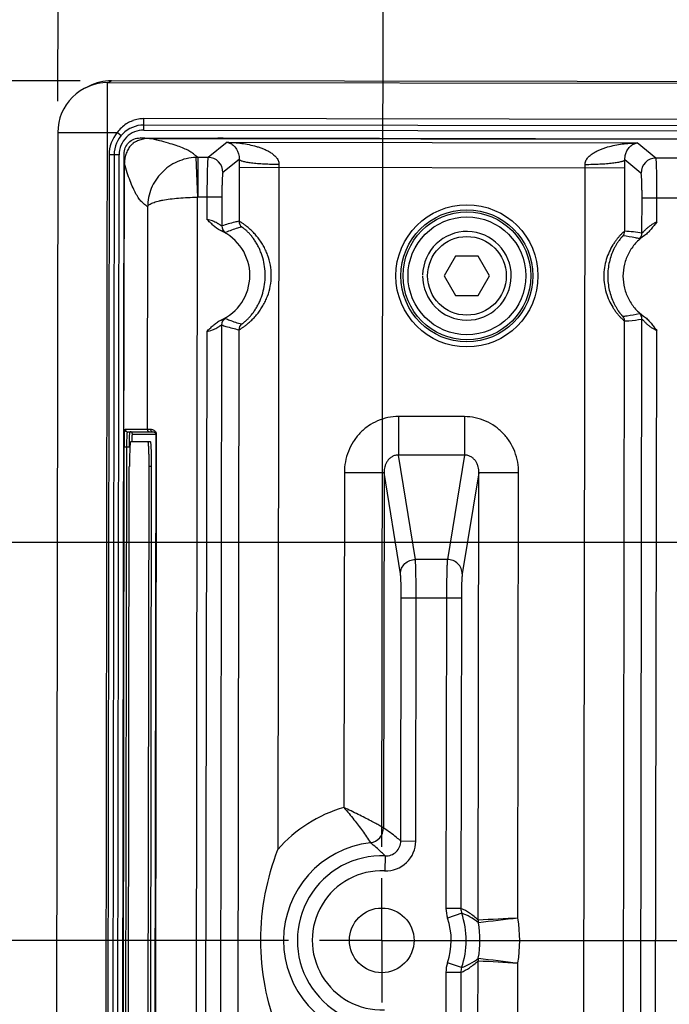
# Model space of a CAD drawing. Header units: inches. Extents: x 0 to 34, y 0 to 22.
# Tile 7 of 71: x 6.4 to 7.7, y 4 to 6. Entities that reach past the tile are written whole.
import ezdxf

# ---------------------------------------------------------------- set-up
doc = ezdxf.new("R2010")
doc.units = ezdxf.units.IN
doc.header["$LTSCALE"] = 1.87
doc.header["$MEASUREMENT"] = 0
doc.linetypes.add('CENTER', pattern=[0.6, 0.375, -0.075, 0.075, -0.075])
doc.layers.get('0').update_dxf_attribs({"linetype": 'CONTINUOUS'})
doc.layers.add('02___PRT_ALL_AXES', color=7, linetype='CONTINUOUS')
doc.layers.add('DIMENSIONS', color=7, linetype='CONTINUOUS')
doc.styles.get("Standard").update_dxf_attribs({"font": 'txt', "width": 0.8})
doc.dimstyles.new('DIMSTYLE_1', dxfattribs={"dimtxt": 0.125, "dimasz": 0.18, "dimexe": 0.18, "dimexo": 0.0625, "dimgap": 0.09, "dimtad": 0, "dimtih": 1, "dimtoh": 1, "dimdec": 3, "dimzin": 4, "dimdsep": 46, "dimtxsty": 'STANDARD', "dimblk": '_FILLED', "dimblk1": '_FILLED', "dimblk2": '_FILLED', "dimcen": 0.09, "dimadec": 0, "dimazin": 0, "dimtp": 0.01, "dimtm": 0.01, "dimtfac": 1, "dimtdec": 3, "dimtofl": 0, "dimtmove": 0, "dimatfit": 3, "dimldrblk": '_FILLED', "dimfxl": 1, "dimtolj": 1, "dimtzin": 4, "dimarcsym": 0})

# ---------------------------------------------------------------- blocks, each defined once
blk = doc.blocks.new('*D17')
at = {"layer": 'DIMENSIONS', "color": 2, "linetype": 'CONTINUOUS'}
blk.add_line((8.0137, 4.9433), (5.8223, 4.9433), dxfattribs=at)
at = {"layer": 'DIMENSIONS', "color": 2, "linetype": 'CONTINUOUS', "insert": (5.7598, 5.0058), "char_height": 0.125, "width": 1.225, "attachment_point": 3, "line_spacing_factor": 0.9}
blk.add_mtext('.927{\\Ftxt.shx;\\W1.000000;\\H0.125000; }[23.54]', dxfattribs=at)
blk = doc.blocks.new('_FILLED')
at = {"color": 0, "linetype": 'BYBLOCK'}
blk.add_solid([(0, 0), (-1, 0.174), (-1, -0.174)], dxfattribs=at)
blk = doc.blocks.new('*D18')
at = {"layer": 'DIMENSIONS', "color": 2, "linetype": 'CONTINUOUS'}
blk.add_line((6.9744, 4.1449), (5.8211, 4.1449), dxfattribs=at)
at = {"layer": 'DIMENSIONS', "color": 2, "linetype": 'CONTINUOUS', "insert": (5.7586, 4.2074), "char_height": 0.125, "width": 1.325, "attachment_point": 3, "line_spacing_factor": 0.9}
blk.add_mtext('1.725{\\Ftxt.shx;\\W1.000000;\\H0.125000; }[43.82]', dxfattribs=at)
blk = doc.blocks.new('*D19')
at = {"layer": 'DIMENSIONS', "color": 2, "linetype": 'CONTINUOUS'}
blk.add_line((8.0112, 3.3433), (5.8198, 3.3433), dxfattribs=at)
at = {"layer": 'DIMENSIONS', "color": 2, "linetype": 'CONTINUOUS', "insert": (5.7573, 3.4058), "char_height": 0.125, "width": 1.325, "attachment_point": 3, "line_spacing_factor": 0.9}
blk.add_mtext('2.527{\\Ftxt.shx;\\W1.000000;\\H0.125000; }[64.18]', dxfattribs=at)
blk = doc.blocks.new('*D20')
at = {"layer": 'DIMENSIONS', "color": 2, "linetype": 'CONTINUOUS'}
blk.add_line((6.5563, 5.8702), (5.8238, 5.8702), dxfattribs=at)
at = {"layer": 'DIMENSIONS', "color": 2, "linetype": 'CONTINUOUS', "insert": (5.7613, 5.9327), "char_height": 0.125, "width": 0.825, "attachment_point": 3, "line_spacing_factor": 0.9}
blk.add_mtext('.000{\\Ftxt.shx;\\W1.000000;\\H0.125000; }[0]', dxfattribs=at)
blk = doc.blocks.new('*D21')
at = {"layer": 'DIMENSIONS', "color": 2, "linetype": 'CONTINUOUS'}
blk.add_line((7.1621, 4.3325), (7.1656, 6.5568), dxfattribs=at)
at = {"layer": 'DIMENSIONS', "color": 2, "linetype": 'CONTINUOUS', "insert": (7.1032, 6.6194), "char_height": 0.125, "width": 1.225, "attachment_point": 1, "rotation": 89.9113, "line_spacing_factor": 0.9}
blk.add_mtext('.653{\\Ftxt.shx;\\W1.000000;\\H0.125000; }[16.59]', dxfattribs=at)
blk = doc.blocks.new('*D22')
at = {"layer": 'DIMENSIONS', "color": 2, "linetype": 'CONTINUOUS'}
blk.add_line((8.2014, 5.1309), (8.2036, 6.5552), dxfattribs=at)
at = {"layer": 'DIMENSIONS', "color": 2, "linetype": 'CONTINUOUS', "insert": (8.1412, 6.6178), "char_height": 0.125, "width": 1.325, "attachment_point": 1, "rotation": 89.9113, "line_spacing_factor": 0.9}
blk.add_mtext('1.691{\\Ftxt.shx;\\W1.000000;\\H0.125000; }[42.96]', dxfattribs=at)
blk = doc.blocks.new('*D23')
at = {"layer": 'DIMENSIONS', "color": 2, "linetype": 'CONTINUOUS'}
blk.add_line((14.3264, 5.1215), (14.3286, 6.5457), dxfattribs=at)
at = {"layer": 'DIMENSIONS', "color": 2, "linetype": 'CONTINUOUS', "insert": (14.2662, 6.6083), "char_height": 0.125, "width": 1.425, "attachment_point": 1, "rotation": 89.9113, "line_spacing_factor": 0.9}
blk.add_mtext('7.816{\\Ftxt.shx;\\W1.000000;\\H0.125000; }[198.53]', dxfattribs=at)
blk = doc.blocks.new('*D24')
at = {"layer": 'DIMENSIONS', "color": 2, "linetype": 'CONTINUOUS'}
blk.add_line((15.3631, 4.3198), (15.3666, 6.5441), dxfattribs=at)
at = {"layer": 'DIMENSIONS', "color": 2, "linetype": 'CONTINUOUS', "insert": (15.3042, 6.6067), "char_height": 0.125, "width": 1.325, "attachment_point": 1, "rotation": 89.9113, "line_spacing_factor": 0.9}
blk.add_mtext('8.854{\\Ftxt.shx;\\W1.000000;\\H0.125000; }[224.9]', dxfattribs=at)
blk = doc.blocks.new('*D25')
at = {"layer": 'DIMENSIONS', "color": 2, "linetype": 'CONTINUOUS'}
blk.add_line((6.5112, 5.8291), (6.5123, 6.5579), dxfattribs=at)
at = {"layer": 'DIMENSIONS', "color": 2, "linetype": 'CONTINUOUS', "insert": (6.4499, 6.6205), "char_height": 0.125, "width": 0.825, "attachment_point": 1, "rotation": 89.9113, "line_spacing_factor": 0.9}
blk.add_mtext('.000{\\Ftxt.shx;\\W1.000000;\\H0.125000; }[0]', dxfattribs=at)

msp = doc.modelspace()

# ---------------------------------------------------------------- linework, layer by layer
at = {"color": 7, "linetype": 'CONTINUOUS'}
for p, q in [((6.6112, 5.8664), (6.6188, 5.8702)), ((6.5665, 5.8559), (6.574, 5.8597)), ((6.6059, 2.4362), (6.6112, 5.8664)), ((16.8159, 5.8506), (6.6112, 5.8664)), ((6.6842, 5.7714), (6.6843, 5.7942)), ((8.5929, 5.7913), (6.6843, 5.7942)), ((6.6842, 5.7714), (8.5928, 5.7685)), ((8.5929, 5.7785), (6.6843, 5.7814)), ((6.5111, 5.7666), (6.5061, 2.5363)), ((6.5111, 5.7666), (6.6305, 5.7664)), ((6.6382, 5.76), (6.6305, 5.7664)), ((6.6951, 5.7546), (6.6763, 5.7554)), ((6.6763, 5.7554), (6.8326, 5.7552)), ((6.6951, 5.7546), (16.7488, 5.7391)), ((6.8387, 5.7552), (6.8326, 5.7552)), ((6.8331, 5.7552), (6.8405, 5.7553)), ((6.8413, 5.7553), (6.8387, 5.7552)), ((6.8405, 5.7553), (6.8433, 5.7553)), ((6.8434, 5.7554), (8.3237, 5.7531)), ((6.8511, 5.7468), (6.813, 5.7164)), ((6.8511, 5.7468), (7.675, 5.7455)), ((7.713, 5.7151), (7.675, 5.7455)), ((6.6142, 5.7215), (6.6093, 2.5811)), ((6.6342, 5.7215), (6.6142, 5.7215)), ((6.6242, 5.7215), (6.6193, 2.581)), ((6.6293, 2.581), (6.6342, 5.7215)), ((6.6393, 2.5681), (6.6442, 5.7234)), ((6.6449, 5.7046), (6.6442, 5.7234)), ((6.7884, 5.7164), (6.7918, 5.6365)), ((6.7923, 5.7165), (6.7922, 5.6365)), ((6.813, 5.7164), (6.7923, 5.7165)), ((6.8756, 5.7125), (6.8429, 5.6864)), ((7.7781, 5.715), (7.713, 5.7151)), ((6.644, 5.0957), (6.6449, 5.7046)), ((6.8755, 5.6968), (6.8753, 5.5882)), ((6.8755, 5.6968), (7.6504, 5.6956)), ((6.9554, 5.6967), (6.9533, 4.3274)), ((7.5656, 2.5929), (7.5704, 5.6957)), ((7.6502, 5.5682), (7.6504, 5.6956)), ((7.6829, 5.6851), (7.6503, 5.7113)), ((6.7914, 5.6365), (6.7868, 2.6545)), ((6.8407, 5.6365), (6.7914, 5.6365)), ((6.8107, 5.6365), (6.8107, 5.5918)), ((6.8407, 5.6365), (6.8406, 5.5788)), ((7.6849, 5.5643), (7.685, 5.6351)), ((7.685, 5.6351), (7.8059, 5.635)), ((7.7149, 5.5869), (7.7149, 5.6351)), ((6.6915, 5.6174), (6.6908, 5.1707)), ((7.3104, 5.5181), (7.2876, 5.4788)), ((7.3559, 5.5181), (7.3104, 5.5181)), ((7.3786, 5.4786), (7.3559, 5.5181)), ((7.2876, 5.4788), (7.3103, 5.4393)), ((7.3558, 5.4392), (7.3786, 5.4786)), ((7.3103, 5.4393), (7.3558, 5.4392)), ((6.8403, 5.3801), (6.8365, 2.9108)), ((7.646, 2.9002), (7.6499, 5.3882)), ((7.6807, 2.8963), (7.6846, 5.392)), ((6.8103, 5.3671), (6.8066, 2.9238)), ((6.875, 5.3706), (6.8712, 2.9202)), ((7.7107, 2.9189), (7.7145, 5.3693)), ((7.1959, 5.1963), (7.1958, 5.119)), ((7.3284, 5.1961), (7.1959, 5.1963)), ((7.3284, 5.1961), (7.3283, 5.1188)), ((6.6463, 5.1707), (6.6974, 5.1707)), ((6.6513, 5.1657), (6.7021, 5.1657)), ((6.656, 5.1652), (6.6563, 5.1657)), ((6.6612, 5.1607), (6.7089, 5.1606)), ((6.7021, 5.1657), (6.7024, 5.1657)), ((6.708, 5.1606), (6.7048, 3.1307)), ((6.7089, 5.1606), (6.7058, 3.1307)), ((6.7078, 5.162), (6.708, 5.1606)), ((6.6975, 5.1457), (6.6573, 5.1457)), ((6.6602, 5.1458), (6.6605, 5.1534)), ((6.6416, 3.1557), (6.6447, 5.1357)), ((6.6447, 5.1357), (6.6549, 5.1357)), ((6.6468, 3.1557), (6.6499, 5.1357)), ((6.6557, 5.1311), (6.6553, 5.1149)), ((7.2296, 4.9096), (7.1958, 5.119)), ((7.3283, 5.1188), (7.1958, 5.119)), ((7.3283, 5.1188), (7.2938, 4.9095)), ((6.6519, 3.1957), (6.6548, 5.0957)), ((6.6916, 3.1957), (6.6946, 5.0957)), ((6.6996, 5.0957), (6.6946, 5.0957)), ((6.6966, 3.1957), (6.6996, 5.0957)), ((7.0869, 5.0839), (7.0859, 4.4115)), ((7.0869, 5.0839), (7.1668, 5.0837)), ((7.1668, 5.0837), (7.1657, 4.3707)), ((7.1996, 4.8806), (7.1668, 5.0837)), ((7.3571, 5.0834), (7.3237, 4.8805)), ((7.3558, 4.1853), (7.3571, 5.0834)), ((7.4371, 5.0833), (7.3571, 5.0834)), ((7.4357, 4.1894), (7.4371, 5.0833)), ((7.2938, 4.9095), (7.2296, 4.9096)), ((7.2004, 4.3443), (7.2011, 4.8323)), ((7.2011, 4.8323), (7.3221, 4.8322)), ((7.2304, 4.3442), (7.2311, 4.8323)), ((7.2921, 4.8322), (7.2911, 4.209)), ((7.3221, 4.8322), (7.3211, 4.2089)), ((7.2004, 4.3443), (7.2304, 4.3442)), ((7.1691, 4.3144), (7.1679, 4.2844)), ((7.3211, 4.2089), (7.2911, 4.209)), ((7.3227, 4.1993), (7.2943, 4.1897)), ((7.3225, 4.0901), (7.2941, 4.0998)), ((7.3542, 3.2059), (7.3556, 4.104)), ((7.4342, 3.2057), (7.4355, 4.0995)), ((7.2909, 4.0805), (7.29, 3.4573)), ((7.3209, 4.0805), (7.2909, 4.0805)), ((7.3209, 4.0805), (7.3199, 3.4572))]:
    msp.add_line(p, q, dxfattribs=at)
for points in [[(9.0373, 5.8666), (8.9583, 5.8666), (6.6188, 5.8702)], [(6.8426, 5.7553), (6.8425, 5.7553), (6.8421, 5.7553), (6.8413, 5.7553)]]:
    msp.add_lwpolyline(points, dxfattribs=at)
for centre, radius in [((7.3331, 5.4787), 0.1427), ((7.3331, 5.4787), 0.1327), ((7.3331, 5.4787), 0.1283), ((7.3331, 5.4787), 0.1183), ((7.3331, 5.4787), 0.079), ((7.162, 4.1449), 0.0649)]:
    msp.add_circle(centre, radius, dxfattribs=at)
for centre, radius, start, end in [((6.6186, 5.7701), 0.1001, 89.914, 116.4669), ((6.6111, 5.7665), 0.1, 89.9023, 179.9113), ((6.6844, 5.7301), 0.0642, 100.1953, 110.6235), ((6.6842, 5.7309), 0.0633, 89.9287, 100.1866), ((6.6842, 5.7214), 0.06, 89.9122, 179.9113), ((6.6842, 5.7214), 0.05, 89.9113, 179.9113), ((6.6842, 5.7214), 0.07, 140.0174, 179.9113), ((6.8267, 7.8889), 2.1337, 269.9106, 270.1731), ((6.7923, 5.6162), 0.1002, 89.9724, 92.2375), ((6.8129, 5.6864), 0.03, 0.004, 89.7975), ((9.817, 5.6923), 2.9415, 179.6073, 179.9126), ((7.713, 5.685), 0.03, 90.025, 179.8185), ((7.3888, 5.696), 0.4334, 179.1193, 179.9163), ((7.1372, 5.6964), 0.4333, 359.9062, 0.7034), ((4.6955, 5.7002), 2.9548, 359.9107, 0.2146), ((6.8556, 5.5788), 0.015, 179.9405, 240.0219), ((6.8904, 5.5882), 0.015, 179.9266, 229.7416), ((6.7985, 5.4795), 0.0985, 293.3035, 66.4216), ((7.3331, 5.4787), 0.089, 179.9113, 178.7877), ((7.6352, 5.5682), 0.015, 320.7118, 359.912), ((7.6405, 5.3284), 0.24, 79.3413, 87.685), ((7.6698, 5.5643), 0.015, 311.1893, 359.8975), ((7.6349, 5.3882), 0.015, 359.9109, 39.111), ((7.6696, 5.392), 0.015, 359.9252, 48.6335), ((6.8553, 5.3801), 0.015, 119.8008, 179.8821), ((6.89, 5.3706), 0.015, 130.0809, 179.8957), ((6.6513, 5.1707), 0.005, 179.8991, 269.8651), ((6.6562, 5.1607), 0.005, 359.8991, 89.8651), ((6.6958, 5.1707), 0.005, 179.8991, 269.8651), ((7.4118, 5.1346), 0.7672, 178.9268, 179.9148), ((7.7092, 5.0945), 1.0542, 178.8945, 179.9342), ((7.162, 4.1449), 0.2773, 105.9462, 138.8362), ((7.1357, 4.3708), 0.03, 276.8017, 359.8328), ((7.162, 4.1449), 0.1973, 96.6361, 263.1864), ((7.1704, 4.3443), 0.0599, 267.5749, 359.913), ((7.162, 4.1449), 0.1696, 87.5997, 272.223), ((7.162, 4.1449), 0.1396, 87.6001, 272.2225), ((7.3512, 4.2089), 0.0601, 179.9224, 198.6722), ((7.3511, 4.2089), 0.03, 179.9636, 198.753), ((7.162, 4.1449), 0.1696, 341.1424, 18.6801), ((7.162, 4.1449), 0.1396, 341.1424, 18.6801), ((8.1703, -10.7011), 14.9087, 92.82422, 93.13181), ((7.162, 4.1449), 0.1973, 349.5958, 10.2267), ((7.893, 0.038), 4.1766, 96.2857, 97.3838), ((7.162, 4.1449), 0.2773, 350.5706, 9.2373), ((7.351, 4.0804), 0.0601, 161.1503, 179.9001), ((8.2161, 18.9858), 14.9067, 266.69093, 266.99856), ((7.9192, 8.3585), 4.2863, 262.4517, 263.5218), ((7.3509, 4.0804), 0.03, 161.0695, 179.859)]:
    msp.add_arc(centre, radius, start, end, dxfattribs=at)
for points, knots in [([(6.6487, 5.7835), (6.6452, 5.7812), (6.6386, 5.776), (6.633, 5.7697), (6.6305, 5.7664)], [0, 0, 0, 0, 0.499299, 1, 1, 1, 1]), ([(6.6618, 5.7901), (6.6606, 5.7897), (6.6561, 5.7878), (6.6518, 5.7855), (6.6487, 5.7835)], [0, 0, 0, 0, 0.250295, 1, 1, 1, 1]), ([(6.6951, 5.7546), (6.6916, 5.7546), (6.6849, 5.754), (6.6769, 5.7519), (6.671, 5.7496), (6.6667, 5.7475), (6.6633, 5.7452), (6.6606, 5.7431), (6.6581, 5.7407), (6.6554, 5.7375), (6.6528, 5.7335), (6.6506, 5.7293), (6.648, 5.7233), (6.6456, 5.7151), (6.6449, 5.7082), (6.6449, 5.7046)], [0, 0, 0, 0, 0.131259, 0.253204, 0.310667, 0.368428, 0.431812, 0.465108, 0.498197, 0.561671, 0.620346, 0.678542, 0.738926, 0.86671, 1, 1, 1, 1]), ([(6.6536, 5.7461), (6.6565, 5.7491), (6.6637, 5.7538), (6.6721, 5.7554), (6.6763, 5.7554)], [0, 0, 0, 0, 0.500242, 1, 1, 1, 1]), ([(6.7923, 5.7165), (6.7904, 5.7181), (6.7865, 5.7214), (6.7813, 5.7254), (6.7764, 5.7285), (6.772, 5.7309), (6.7671, 5.7333), (6.7593, 5.7366), (6.748, 5.7407), (6.7326, 5.7454), (6.7147, 5.7502), (6.702, 5.7531), (6.6952, 5.7546)], [0, 0, 0, 0, 0.070845, 0.146137, 0.188286, 0.235062, 0.287081, 0.344447, 0.475431, 0.628287, 0.803128, 1, 1, 1, 1]), ([(6.6442, 5.7234), (6.6442, 5.7276), (6.6458, 5.736), (6.6506, 5.7432), (6.6536, 5.7461)], [0, 0, 0, 0, 0.49976, 1, 1, 1, 1]), ([(6.8511, 5.7468), (6.8535, 5.7464), (6.8586, 5.7446), (6.8659, 5.7392), (6.8712, 5.7318), (6.8748, 5.7225), (6.8757, 5.7162), (6.8756, 5.7125)], [0, 0, 0, 0, 0.162424, 0.349398, 0.589058, 0.753295, 1, 1, 1, 1]), ([(6.8511, 5.7468), (6.856, 5.7467), (6.866, 5.7463), (6.8809, 5.7447), (6.8956, 5.7422), (6.9078, 5.7393), (6.9173, 5.7362), (6.9243, 5.7336), (6.9312, 5.7305), (6.9379, 5.7268), (6.9431, 5.7232), (6.9469, 5.7199), (6.9496, 5.7171), (6.952, 5.714), (6.9546, 5.7094), (6.9555, 5.7054), (6.9555, 5.7027)], [0, 0, 0, 0, 0.123293, 0.246717, 0.370294, 0.494085, 0.556106, 0.618233, 0.680512, 0.742993, 0.805808, 0.837431, 0.869296, 0.901388, 0.933942, 1, 1, 1, 1]), ([(7.5704, 5.7018), (7.5704, 5.7044), (7.5714, 5.7084), (7.5739, 5.7131), (7.5763, 5.7161), (7.579, 5.7189), (7.5829, 5.7222), (7.5881, 5.7258), (7.5948, 5.7295), (7.6016, 5.7325), (7.6087, 5.7352), (7.6182, 5.7382), (7.6304, 5.7411), (7.6452, 5.7435), (7.66, 5.745), (7.67, 5.7455), (7.675, 5.7455)], [0, 0, 0, 0, 0.066063, 0.09864, 0.130726, 0.16258, 0.1942, 0.257019, 0.3195, 0.381777, 0.443904, 0.505924, 0.629712, 0.753287, 0.876709, 1, 1, 1, 1]), ([(7.6503, 5.7113), (7.6503, 5.7134), (7.6506, 5.7172), (7.6516, 5.7222), (7.653, 5.7261), (7.6556, 5.7317), (7.6601, 5.738), (7.6674, 5.7434), (7.6725, 5.7451), (7.675, 5.7455)], [0, 0, 0, 0, 0.139839, 0.248136, 0.335049, 0.411591, 0.650979, 0.837746, 1, 1, 1, 1]), ([(6.7884, 5.7163), (6.782, 5.7161), (6.7692, 5.7144), (6.7508, 5.7083), (6.734, 5.6987), (6.7194, 5.6862), (6.7074, 5.6713), (6.6955, 5.6489), (6.6917, 5.6299), (6.6915, 5.6174)], [0, 0, 0, 0, 0.126227, 0.252459, 0.378477, 0.504157, 0.629172, 0.753624, 1, 1, 1, 1]), ([(6.813, 5.7164), (6.8129, 5.7164), (6.8129, 5.7162), (6.8128, 5.7158), (6.8127, 5.7152), (6.8126, 5.7144), (6.8124, 5.7134), (6.8123, 5.7118), (6.8121, 5.7094), (6.8119, 5.7059), (6.8118, 5.7018), (6.8116, 5.6971), (6.8114, 5.6919), (6.8113, 5.6861), (6.8111, 5.6776), (6.8109, 5.6661), (6.8108, 5.6516), (6.8108, 5.6416), (6.8107, 5.6365)], [0, 0, 0, 0, 0.003108, 0.0084, 0.015927, 0.025688, 0.037669, 0.051852, 0.08672, 0.129957, 0.18116, 0.239912, 0.305667, 0.377778, 0.455596, 0.625524, 0.809433, 1, 1, 1, 1]), ([(6.8756, 5.7125), (6.8757, 5.7121), (6.8764, 5.7114), (6.8779, 5.7105), (6.88, 5.7096), (6.8828, 5.7088), (6.8863, 5.7079), (6.8921, 5.7068), (6.9008, 5.7056), (6.9126, 5.7044), (6.926, 5.7035), (6.9405, 5.7029), (6.9504, 5.7027), (6.9555, 5.7027)], [0, 0, 0, 0, 0.014156, 0.034863, 0.063194, 0.09941, 0.143385, 0.194828, 0.318567, 0.466423, 0.633302, 0.81349, 1, 1, 1, 1]), ([(7.7149, 5.6351), (7.7149, 5.6402), (7.7149, 5.6502), (7.7148, 5.6647), (7.7147, 5.6762), (7.7145, 5.6847), (7.7144, 5.6905), (7.7143, 5.6957), (7.7141, 5.7004), (7.714, 5.7045), (7.7138, 5.708), (7.7136, 5.7104), (7.7135, 5.712), (7.7134, 5.713), (7.7133, 5.7138), (7.7132, 5.7144), (7.7131, 5.7148), (7.713, 5.715), (7.713, 5.7151)], [0, 0, 0, 0, 0.190567, 0.374476, 0.544404, 0.622222, 0.694333, 0.760088, 0.81884, 0.870043, 0.91328, 0.948148, 0.962331, 0.974312, 0.984073, 0.9916, 0.996892, 1, 1, 1, 1]), ([(6.6915, 5.6174), (6.6895, 5.6189), (6.6854, 5.6219), (6.6805, 5.6262), (6.6767, 5.6304), (6.6738, 5.6342), (6.6709, 5.6386), (6.6668, 5.6456), (6.6619, 5.6558), (6.6561, 5.67), (6.6503, 5.6864), (6.6467, 5.6983), (6.6449, 5.7045)], [0, 0, 0, 0, 0.073386, 0.15125, 0.194293, 0.241585, 0.293772, 0.351033, 0.481157, 0.632487, 0.805348, 1, 1, 1, 1]), ([(7.6503, 5.7113), (7.6502, 5.7109), (7.6495, 5.7102), (7.6481, 5.7093), (7.6459, 5.7084), (7.6431, 5.7076), (7.6396, 5.7068), (7.6338, 5.7057), (7.6251, 5.7045), (7.6133, 5.7033), (7.5999, 5.7025), (7.5854, 5.7019), (7.5755, 5.7018), (7.5704, 5.7018)], [0, 0, 0, 0, 0.014157, 0.034865, 0.063197, 0.099414, 0.14339, 0.194832, 0.318572, 0.466427, 0.633305, 0.813491, 1, 1, 1, 1]), ([(6.8429, 5.6864), (6.8429, 5.6864), (6.8428, 5.6862), (6.8427, 5.686), (6.8426, 5.6856), (6.8424, 5.6849), (6.8423, 5.6837), (6.8421, 5.682), (6.8419, 5.6798), (6.8417, 5.6773), (6.8415, 5.6744), (6.8413, 5.6698), (6.8411, 5.6634), (6.8409, 5.655), (6.8408, 5.6459), (6.8407, 5.6396), (6.8407, 5.6365)], [0, 0, 0, 0, 0.003482, 0.008993, 0.016667, 0.02653, 0.052805, 0.087702, 0.130987, 0.182215, 0.240884, 0.30649, 0.456223, 0.626042, 0.809893, 1, 1, 1, 1]), ([(7.685, 5.6351), (7.685, 5.6383), (7.685, 5.6446), (7.6849, 5.6536), (7.6847, 5.6621), (7.6845, 5.6685), (7.6843, 5.6731), (7.6841, 5.676), (7.6839, 5.6785), (7.6838, 5.6807), (7.6836, 5.6824), (7.6834, 5.6836), (7.6833, 5.6843), (7.6832, 5.6847), (7.6831, 5.6849), (7.683, 5.6851), (7.6829, 5.6851)], [0, 0, 0, 0, 0.190107, 0.373958, 0.543777, 0.69351, 0.759116, 0.817785, 0.869013, 0.912298, 0.947195, 0.97347, 0.983333, 0.991007, 0.996518, 1, 1, 1, 1]), ([(6.6915, 5.6174), (6.6916, 5.6181), (6.6923, 5.6195), (6.6942, 5.6213), (6.6969, 5.623), (6.7004, 5.6247), (6.7047, 5.6263), (6.7098, 5.6279), (6.7156, 5.6294), (6.7247, 5.6313), (6.7375, 5.6332), (6.7543, 5.635), (6.7725, 5.6362), (6.785, 5.6365), (6.7914, 5.6365)], [0, 0, 0, 0, 0.020697, 0.044712, 0.074647, 0.111703, 0.155993, 0.207245, 0.265153, 0.329339, 0.474621, 0.638702, 0.816128, 1, 1, 1, 1]), ([(6.8379, 5.5698), (6.8325, 5.5721), (6.8255, 5.5777), (6.8171, 5.5859), (6.8129, 5.5899), (6.8107, 5.5918)], [0, 0, 0, 0, 0.499323, 0.749697, 1, 1, 1, 1]), ([(6.8406, 5.5788), (6.8406, 5.5788), (6.8405, 5.5788), (6.8403, 5.5788), (6.8401, 5.579), (6.8396, 5.5792), (6.8388, 5.5797), (6.8378, 5.5804), (6.8364, 5.5813), (6.8349, 5.5823), (6.8332, 5.5834), (6.8305, 5.5849), (6.8268, 5.5868), (6.8219, 5.5889), (6.8165, 5.5907), (6.8126, 5.5915), (6.8107, 5.5918)], [0, 0, 0, 0, 0.003138, 0.008914, 0.01747, 0.028744, 0.05902, 0.098809, 0.147098, 0.20284, 0.265001, 0.332584, 0.481226, 0.644898, 0.819936, 1, 1, 1, 1]), ([(6.8753, 5.5882), (6.8724, 5.5876), (6.8607, 5.585), (6.8492, 5.5817), (6.8406, 5.5788)], [0, 0, 0, 0, 0.246849, 1, 1, 1, 1]), ([(6.8807, 5.5767), (6.8779, 5.576), (6.8669, 5.5729), (6.8561, 5.5691), (6.8481, 5.5658)], [0, 0, 0, 0, 0.248218, 1, 1, 1, 1]), ([(6.875, 5.3706), (6.8751, 5.3706), (6.8752, 5.3706), (6.8755, 5.3707), (6.8758, 5.3708), (6.8764, 5.3711), (6.8774, 5.3716), (6.8788, 5.3725), (6.8806, 5.3736), (6.8826, 5.3749), (6.8849, 5.3765), (6.8885, 5.3791), (6.8933, 5.383), (6.8994, 5.3884), (6.9057, 5.3948), (6.912, 5.402), (6.918, 5.4101), (6.9235, 5.4187), (6.9284, 5.428), (6.9339, 5.4409), (6.9387, 5.458), (6.9407, 5.4793), (6.9388, 5.5005), (6.9341, 5.5176), (6.9286, 5.5306), (6.9237, 5.5399), (6.9182, 5.5486), (6.9123, 5.5566), (6.906, 5.5639), (6.8997, 5.5703), (6.8936, 5.5758), (6.8888, 5.5796), (6.8852, 5.5822), (6.8829, 5.5839), (6.8809, 5.5852), (6.8792, 5.5863), (6.8778, 5.5871), (6.8768, 5.5877), (6.8761, 5.5879), (6.8758, 5.5881), (6.8755, 5.5882), (6.8754, 5.5882), (6.8753, 5.5882)], [0, 0, 0, 0, 0.000608, 0.00159, 0.002961, 0.004724, 0.009417, 0.015649, 0.023394, 0.032604, 0.043186, 0.055045, 0.08222, 0.113356, 0.147543, 0.183907, 0.221775, 0.26066, 0.300132, 0.339908, 0.419842, 0.499953, 0.580065, 0.659997, 0.699773, 0.739246, 0.778132, 0.816004, 0.852373, 0.886566, 0.91771, 0.944896, 0.956761, 0.96735, 0.976568, 0.984322, 0.990563, 0.995264, 0.997031, 0.998405, 0.99939, 1, 1, 1, 1]), ([(6.8804, 5.3821), (6.8804, 5.3821), (6.8805, 5.3821), (6.8808, 5.3822), (6.8814, 5.3825), (6.8823, 5.383), (6.8834, 5.3838), (6.8848, 5.3849), (6.8864, 5.3862), (6.8882, 5.3877), (6.891, 5.3903), (6.8947, 5.394), (6.8994, 5.3993), (6.9042, 5.4054), (6.9088, 5.4122), (6.9131, 5.4196), (6.9169, 5.4274), (6.9202, 5.4356), (6.9239, 5.4468), (6.927, 5.4614), (6.9283, 5.4793), (6.9271, 5.4972), (6.924, 5.5118), (6.9204, 5.5231), (6.9171, 5.5313), (6.9132, 5.5391), (6.909, 5.5465), (6.9044, 5.5533), (6.8997, 5.5594), (6.895, 5.5647), (6.8912, 5.5685), (6.8885, 5.571), (6.8866, 5.5726), (6.885, 5.5739), (6.8837, 5.5749), (6.8826, 5.5757), (6.8817, 5.5763), (6.8811, 5.5766), (6.8808, 5.5767), (6.8807, 5.5767), (6.8807, 5.5767)], [0, 0, 0, 0, 0.000568, 0.001492, 0.004491, 0.009055, 0.015183, 0.022868, 0.032079, 0.042722, 0.054695, 0.082246, 0.113908, 0.148629, 0.185373, 0.223414, 0.26231, 0.301649, 0.341179, 0.420523, 0.500001, 0.579479, 0.658822, 0.698352, 0.737689, 0.776586, 0.814626, 0.85137, 0.886091, 0.917753, 0.945304, 0.957278, 0.967921, 0.977131, 0.984817, 0.990945, 0.995509, 0.998508, 0.999432, 1, 1, 1, 1]), ([(7.7149, 5.5869), (7.7129, 5.5861), (7.7091, 5.5842), (7.7037, 5.581), (7.6997, 5.5781), (7.6967, 5.5756), (7.6946, 5.5738), (7.6927, 5.5721), (7.691, 5.5704), (7.6894, 5.5688), (7.688, 5.5674), (7.687, 5.5663), (7.6863, 5.5655), (7.6858, 5.5651), (7.6855, 5.5647), (7.6852, 5.5645), (7.685, 5.5643), (7.6849, 5.5642), (7.6849, 5.5643)], [0, 0, 0, 0, 0.169445, 0.335075, 0.492445, 0.567331, 0.63931, 0.707872, 0.772333, 0.831962, 0.885492, 0.931004, 0.950138, 0.966528, 0.979924, 0.990082, 0.996787, 1, 1, 1, 1]), ([(7.7149, 5.5869), (7.7129, 5.5846), (7.709, 5.5798), (7.7034, 5.5725), (7.6973, 5.5655), (7.6927, 5.5614), (7.6901, 5.5597)], [0, 0, 0, 0, 0.249923, 0.499854, 0.750004, 1, 1, 1, 1]), ([(6.8481, 5.5658), (6.8481, 5.5657), (6.848, 5.5657), (6.8478, 5.5658), (6.8475, 5.5658), (6.847, 5.566), (6.8463, 5.5663), (6.8451, 5.5668), (6.8436, 5.5674), (6.8419, 5.5682), (6.8399, 5.569), (6.8385, 5.5696), (6.8378, 5.5699)], [0, 0, 0, 0, 0.01037, 0.027497, 0.051826, 0.083445, 0.168493, 0.282116, 0.42332, 0.591016, 0.783777, 1, 1, 1, 1]), ([(7.6502, 5.5682), (7.6501, 5.5682), (7.65, 5.5682), (7.6497, 5.568), (7.6492, 5.5677), (7.6485, 5.5671), (7.6476, 5.5664), (7.6464, 5.5654), (7.6451, 5.5641), (7.6436, 5.5627), (7.6413, 5.5603), (7.6382, 5.5569), (7.6343, 5.5522), (7.6303, 5.5468), (7.6248, 5.5385), (7.6185, 5.5268), (7.6127, 5.5115), (7.6091, 5.4952), (7.6078, 5.4782), (7.609, 5.4613), (7.6126, 5.4449), (7.6184, 5.4296), (7.6246, 5.418), (7.6301, 5.4096), (7.6341, 5.4042), (7.638, 5.3995), (7.6411, 5.396), (7.6434, 5.3937), (7.6449, 5.3923), (7.6462, 5.391), (7.6473, 5.39), (7.6482, 5.3892), (7.649, 5.3887), (7.6495, 5.3883), (7.6497, 5.3882), (7.6498, 5.3882), (7.6499, 5.3882)], [0, 0, 0, 0, 0.000604, 0.001562, 0.004592, 0.009113, 0.015103, 0.022534, 0.031372, 0.041543, 0.052957, 0.079154, 0.109272, 0.142595, 0.178399, 0.2549, 0.335288, 0.417355, 0.500075, 0.582795, 0.66486, 0.745244, 0.821735, 0.85753, 0.890842, 0.920947, 0.947129, 0.958533, 0.968694, 0.97752, 0.984937, 0.990914, 0.995422, 0.998443, 0.999398, 1, 1, 1, 1]), ([(7.6468, 5.5587), (7.6467, 5.5587), (7.6466, 5.5587), (7.6464, 5.5586), (7.646, 5.5582), (7.6454, 5.5577), (7.6447, 5.5569), (7.6438, 5.556), (7.6427, 5.5548), (7.6416, 5.5534), (7.6398, 5.5511), (7.6374, 5.5478), (7.6344, 5.5433), (7.6314, 5.5382), (7.6274, 5.5305), (7.623, 5.5201), (7.619, 5.5067), (7.6166, 5.4926), (7.6158, 5.4782), (7.6166, 5.4639), (7.619, 5.4498), (7.6229, 5.4364), (7.6272, 5.4259), (7.6312, 5.4183), (7.6342, 5.4131), (7.6371, 5.4086), (7.6395, 5.4053), (7.6413, 5.4031), (7.6425, 5.4016), (7.6435, 5.4004), (7.6444, 5.3995), (7.6452, 5.3987), (7.6458, 5.3981), (7.6462, 5.3978), (7.6464, 5.3977), (7.6465, 5.3977), (7.6465, 5.3977)], [0, 0, 0, 0, 0.000568, 0.00149, 0.004474, 0.009002, 0.01506, 0.022624, 0.031664, 0.042096, 0.053813, 0.080682, 0.111462, 0.14535, 0.181547, 0.258082, 0.33774, 0.418628, 0.499998, 0.581368, 0.662257, 0.741916, 0.818452, 0.854649, 0.888538, 0.919319, 0.946188, 0.957904, 0.968336, 0.977376, 0.98494, 0.990998, 0.995526, 0.99851, 0.999432, 1, 1, 1, 1]), ([(7.6901, 5.5597), (7.6835, 5.5553), (7.6713, 5.5446), (7.6573, 5.5248), (7.6487, 5.5021), (7.6457, 5.478), (7.6487, 5.4539), (7.6574, 5.4313), (7.6713, 5.4114), (7.6835, 5.4008), (7.6902, 5.3963)], [0, 0, 0, 0, 0.124942, 0.250029, 0.374994, 0.500004, 0.625014, 0.749982, 0.875059, 1, 1, 1, 1]), ([(7.6797, 5.553), (7.677, 5.5537), (7.6662, 5.5563), (7.6551, 5.5579), (7.6468, 5.5587)], [0, 0, 0, 0, 0.250651, 1, 1, 1, 1]), ([(7.6902, 5.5597), (7.6894, 5.5593), (7.688, 5.5584), (7.686, 5.5571), (7.6843, 5.5559), (7.6829, 5.5549), (7.6817, 5.5541), (7.6809, 5.5535), (7.6803, 5.5532), (7.6801, 5.5531), (7.6799, 5.553), (7.6798, 5.553), (7.6797, 5.553)], [0, 0, 0, 0, 0.210308, 0.400521, 0.568405, 0.711719, 0.828295, 0.916022, 0.948539, 0.973323, 0.990352, 1, 1, 1, 1]), ([(7.6465, 5.3977), (7.6493, 5.3979), (7.6604, 5.3992), (7.6714, 5.4012), (7.6795, 5.4033)], [0, 0, 0, 0, 0.249772, 1, 1, 1, 1]), ([(7.6795, 5.4033), (7.6795, 5.4033), (7.6797, 5.4033), (7.6798, 5.4032), (7.6801, 5.4031), (7.6806, 5.4027), (7.6814, 5.4022), (7.6826, 5.4014), (7.6841, 5.4004), (7.6858, 5.3992), (7.6878, 5.3979), (7.6892, 5.397), (7.6899, 5.3965)], [0, 0, 0, 0, 0.009703, 0.026751, 0.051515, 0.083993, 0.171664, 0.288248, 0.431593, 0.599499, 0.789712, 1, 1, 1, 1]), ([(7.6902, 5.3963), (7.6927, 5.3946), (7.6973, 5.3905), (7.7032, 5.3836), (7.7088, 5.3764), (7.7126, 5.3716), (7.7145, 5.3693)], [0, 0, 0, 0, 0.249987, 0.500163, 0.750076, 1, 1, 1, 1]), ([(6.8103, 5.3671), (6.8125, 5.3691), (6.8168, 5.3731), (6.8231, 5.3792), (6.8298, 5.3848), (6.8348, 5.3879), (6.8375, 5.389)], [0, 0, 0, 0, 0.249892, 0.499843, 0.749991, 1, 1, 1, 1]), ([(6.8103, 5.3671), (6.8123, 5.3675), (6.8161, 5.3683), (6.8215, 5.37), (6.8265, 5.3721), (6.8302, 5.374), (6.8328, 5.3755), (6.8346, 5.3766), (6.8361, 5.3776), (6.8374, 5.3785), (6.8385, 5.3792), (6.8393, 5.3796), (6.8398, 5.3799), (6.84, 5.38), (6.8402, 5.3801), (6.8403, 5.3801), (6.8403, 5.3801)], [0, 0, 0, 0, 0.18006, 0.355126, 0.518832, 0.667463, 0.735026, 0.797175, 0.852913, 0.901205, 0.940997, 0.971272, 0.982543, 0.991095, 0.996866, 1, 1, 1, 1]), ([(6.8375, 5.389), (6.8382, 5.3893), (6.8397, 5.3899), (6.8416, 5.3907), (6.8434, 5.3914), (6.8448, 5.3921), (6.846, 5.3925), (6.8468, 5.3929), (6.8473, 5.393), (6.8475, 5.3931), (6.8477, 5.3931), (6.8478, 5.3931), (6.8479, 5.3931)], [0, 0, 0, 0, 0.216219, 0.408982, 0.576671, 0.717859, 0.831479, 0.916559, 0.948197, 0.972533, 0.989652, 1, 1, 1, 1]), ([(6.8403, 5.3801), (6.8432, 5.3791), (6.8546, 5.3754), (6.8662, 5.3724), (6.875, 5.3706)], [0, 0, 0, 0, 0.253731, 1, 1, 1, 1]), ([(6.8479, 5.3931), (6.8505, 5.392), (6.8611, 5.3877), (6.8721, 5.3842), (6.8804, 5.3821)], [0, 0, 0, 0, 0.252222, 1, 1, 1, 1]), ([(7.6499, 5.3882), (7.6528, 5.3883), (7.6644, 5.389), (7.676, 5.3904), (7.6846, 5.392)], [0, 0, 0, 0, 0.24874, 1, 1, 1, 1]), ([(7.6846, 5.392), (7.6846, 5.392), (7.6848, 5.392), (7.6849, 5.3918), (7.6852, 5.3915), (7.6856, 5.3912), (7.686, 5.3907), (7.6867, 5.39), (7.6877, 5.3889), (7.6891, 5.3875), (7.6907, 5.3859), (7.6924, 5.3842), (7.6943, 5.3824), (7.6964, 5.3806), (7.6994, 5.3782), (7.7034, 5.3752), (7.7087, 5.372), (7.7126, 5.3701), (7.7145, 5.3693)], [0, 0, 0, 0, 0.003223, 0.009933, 0.020089, 0.033479, 0.049862, 0.068991, 0.1145, 0.168036, 0.227675, 0.292139, 0.360703, 0.432687, 0.507578, 0.664941, 0.830554, 1, 1, 1, 1]), ([(7.1959, 5.1963), (7.1887, 5.1963), (7.1742, 5.1948), (7.1533, 5.1882), (7.1342, 5.1776), (7.1177, 5.1633), (7.1042, 5.1461), (7.0943, 5.1266), (7.0883, 5.1056), (7.0869, 5.0911), (7.0869, 5.0839)], [0, 0, 0, 0, 0.124893, 0.250001, 0.374984, 0.499976, 0.624972, 0.749969, 0.875103, 1, 1, 1, 1]), ([(7.4371, 5.0833), (7.4371, 5.0905), (7.4358, 5.1051), (7.4298, 5.1261), (7.42, 5.1456), (7.4065, 5.1629), (7.39, 5.1772), (7.371, 5.1879), (7.3501, 5.1945), (7.3356, 5.1961), (7.3284, 5.1961)], [0, 0, 0, 0, 0.124897, 0.250031, 0.375027, 0.500024, 0.625016, 0.749998, 0.875107, 1, 1, 1, 1]), ([(6.6448, 5.149), (6.6449, 5.1528), (6.645, 5.1581), (6.6454, 5.1645), (6.6456, 5.1671), (6.6457, 5.1681)], [0, 0, 0, 0, 0.600332, 0.82983, 1, 1, 1, 1]), ([(6.6457, 5.1681), (6.6457, 5.1685), (6.6458, 5.1692), (6.6459, 5.17), (6.6461, 5.1705), (6.6462, 5.1707), (6.6462, 5.1707), (6.6463, 5.1707)], [0, 0, 0, 0, 0.420298, 0.725606, 0.915467, 0.968756, 1, 1, 1, 1]), ([(6.6503, 5.157), (6.6503, 5.1576), (6.6504, 5.1589), (6.6505, 5.1606), (6.6506, 5.1621), (6.6507, 5.1634), (6.6509, 5.1644), (6.651, 5.1651), (6.6511, 5.1655), (6.6512, 5.1657), (6.6512, 5.1657), (6.6513, 5.1657)], [0, 0, 0, 0, 0.222395, 0.419886, 0.590674, 0.732973, 0.845237, 0.926808, 0.977523, 0.991728, 1, 1, 1, 1]), ([(6.6553, 5.1569), (6.6554, 5.1579), (6.6555, 5.1597), (6.6556, 5.1621), (6.6558, 5.1639), (6.6559, 5.1649), (6.656, 5.1652)], [0, 0, 0, 0, 0.354821, 0.64401, 0.860635, 1, 1, 1, 1]), ([(6.6605, 5.1534), (6.6605, 5.1544), (6.6606, 5.1559), (6.6607, 5.1577), (6.6608, 5.1587), (6.6609, 5.1596), (6.661, 5.1602), (6.6611, 5.1605), (6.6612, 5.1607), (6.6612, 5.1607)], [0, 0, 0, 0, 0.420237, 0.591156, 0.733568, 0.845909, 0.92751, 0.978228, 1, 1, 1, 1]), ([(6.6974, 5.1707), (6.6974, 5.1698), (6.6979, 5.1681), (6.6991, 5.1668), (6.6998, 5.1663)], [0, 0, 0, 0, 0.507333, 1, 1, 1, 1]), ([(6.6974, 5.1707), (6.6983, 5.1707), (6.7001, 5.1705), (6.7029, 5.1696), (6.7054, 5.1681), (6.7073, 5.166), (6.708, 5.1646), (6.7083, 5.1638)], [0, 0, 0, 0, 0.180463, 0.39371, 0.653895, 0.81219, 1, 1, 1, 1]), ([(6.6998, 5.1663), (6.6999, 5.1662), (6.7007, 5.1658), (6.7015, 5.1657), (6.7021, 5.1657)], [0, 0, 0, 0, 0.253984, 1, 1, 1, 1]), ([(6.7024, 5.1657), (6.7033, 5.1656), (6.7047, 5.1653), (6.7066, 5.1641), (6.7075, 5.1629), (6.7078, 5.162)], [0, 0, 0, 0, 0.370823, 0.620645, 1, 1, 1, 1]), ([(6.7083, 5.1638), (6.7084, 5.1636), (6.7087, 5.1626), (6.7089, 5.1615), (6.7089, 5.1606)], [0, 0, 0, 0, 0.240155, 1, 1, 1, 1]), ([(6.6499, 5.1357), (6.6499, 5.1396), (6.65, 5.1466), (6.6502, 5.1537), (6.6503, 5.157)], [0, 0, 0, 0, 0.5411, 1, 1, 1, 1]), ([(6.6549, 5.1357), (6.6549, 5.1396), (6.655, 5.1466), (6.6552, 5.1537), (6.6553, 5.1569)], [0, 0, 0, 0, 0.5411, 1, 1, 1, 1]), ([(6.6573, 5.1457), (6.6573, 5.1457), (6.6572, 5.1456), (6.657, 5.1453), (6.6568, 5.1446), (6.6566, 5.1434), (6.6564, 5.1418), (6.6563, 5.1397), (6.6561, 5.1372), (6.6559, 5.1343), (6.6558, 5.1322), (6.6557, 5.1311)], [0, 0, 0, 0, 0.008272, 0.022477, 0.073191, 0.154761, 0.267025, 0.409325, 0.580112, 0.777604, 1, 1, 1, 1]), ([(6.6946, 5.0957), (6.6946, 5.0989), (6.6946, 5.1053), (6.6945, 5.1146), (6.6943, 5.1231), (6.6941, 5.1296), (6.6938, 5.1342), (6.6937, 5.1371), (6.6935, 5.1396), (6.6933, 5.1417), (6.6931, 5.1434), (6.6929, 5.1446), (6.6928, 5.1453), (6.6926, 5.1456), (6.6925, 5.1457), (6.6925, 5.1457)], [0, 0, 0, 0, 0.193974, 0.381297, 0.553666, 0.704676, 0.770354, 0.828679, 0.879116, 0.921141, 0.954295, 0.978385, 0.993362, 0.997557, 1, 1, 1, 1]), ([(6.6996, 5.0957), (6.6996, 5.0989), (6.6996, 5.1053), (6.6995, 5.1145), (6.6993, 5.1231), (6.6991, 5.1296), (6.6988, 5.1342), (6.6987, 5.1371), (6.6985, 5.1396), (6.6983, 5.1417), (6.6981, 5.1434), (6.6979, 5.1446), (6.6978, 5.1453), (6.6976, 5.1456), (6.6975, 5.1457), (6.6975, 5.1457)], [0, 0, 0, 0, 0.193975, 0.381298, 0.553667, 0.704676, 0.770354, 0.828678, 0.879116, 0.92114, 0.954295, 0.978385, 0.993362, 0.997557, 1, 1, 1, 1]), ([(7.1958, 5.119), (7.1935, 5.1191), (7.1901, 5.1187), (7.1858, 5.1173), (7.1817, 5.1153), (7.1773, 5.112), (7.1731, 5.107), (7.1701, 5.1015), (7.1674, 5.0938), (7.1667, 5.0877), (7.1668, 5.0837)], [0, 0, 0, 0, 0.134051, 0.201117, 0.267472, 0.397286, 0.523081, 0.645512, 0.765419, 1, 1, 1, 1]), ([(7.3571, 5.0834), (7.3573, 5.0874), (7.3566, 5.0935), (7.3539, 5.1012), (7.3509, 5.1067), (7.3468, 5.1117), (7.3424, 5.115), (7.3383, 5.117), (7.334, 5.1185), (7.3305, 5.1189), (7.3283, 5.1188)], [0, 0, 0, 0, 0.234582, 0.354489, 0.47692, 0.602715, 0.732528, 0.798883, 0.865949, 1, 1, 1, 1]), ([(7.1996, 4.8806), (7.1996, 4.8844), (7.2013, 4.892), (7.208, 4.9016), (7.218, 4.908), (7.2257, 4.9095), (7.2296, 4.9096)], [0, 0, 0, 0, 0.245757, 0.494557, 0.746531, 1, 1, 1, 1]), ([(7.2311, 4.8323), (7.2311, 4.8409), (7.2311, 4.8571), (7.2308, 4.8766), (7.2305, 4.8902), (7.2303, 4.8982), (7.23, 4.9045), (7.2298, 4.9081), (7.2296, 4.9096)], [0, 0, 0, 0, 0.332687, 0.630066, 0.755362, 0.860615, 0.942901, 1, 1, 1, 1]), ([(7.2938, 4.9095), (7.2937, 4.908), (7.2934, 4.9044), (7.2931, 4.8981), (7.2928, 4.8901), (7.2925, 4.8765), (7.2922, 4.857), (7.2921, 4.8408), (7.2921, 4.8322)], [0, 0, 0, 0, 0.057099, 0.139385, 0.244638, 0.369934, 0.667313, 1, 1, 1, 1]), ([(7.3237, 4.8805), (7.3237, 4.8842), (7.3221, 4.8918), (7.3154, 4.9014), (7.3055, 4.9079), (7.2977, 4.9094), (7.2938, 4.9095)], [0, 0, 0, 0, 0.245757, 0.494557, 0.746531, 1, 1, 1, 1]), ([(7.2011, 4.8323), (7.2011, 4.8377), (7.2011, 4.8479), (7.2008, 4.86), (7.2005, 4.8685), (7.2003, 4.8736), (7.2, 4.8775), (7.1997, 4.8797), (7.1996, 4.8806)], [0, 0, 0, 0, 0.332548, 0.629822, 0.755089, 0.860349, 0.94271, 1, 1, 1, 1]), ([(7.3237, 4.8805), (7.3236, 4.8795), (7.3234, 4.8773), (7.3231, 4.8734), (7.3228, 4.8683), (7.3224, 4.8598), (7.3222, 4.8477), (7.3221, 4.8375), (7.3221, 4.8322)], [0, 0, 0, 0, 0.05729, 0.139651, 0.244911, 0.370177, 0.667452, 1, 1, 1, 1]), ([(7.0859, 4.4115), (7.0929, 4.4036), (7.1056, 4.3882), (7.1235, 4.3647), (7.1341, 4.349), (7.1392, 4.3409)], [0, 0, 0, 0, 0.359284, 0.676871, 1, 1, 1, 1]), ([(7.1657, 4.3707), (7.1655, 4.3708), (7.1647, 4.3713), (7.1631, 4.3721), (7.1608, 4.3734), (7.1564, 4.3759), (7.1493, 4.3797), (7.1392, 4.3851), (7.1274, 4.3912), (7.1143, 4.3978), (7.1003, 4.4046), (7.0907, 4.4092), (7.0859, 4.4115)], [0, 0, 0, 0, 0.009694, 0.02965, 0.05937, 0.098265, 0.200401, 0.329637, 0.479687, 0.644895, 0.820174, 1, 1, 1, 1]), ([(7.2004, 4.3443), (7.1975, 4.3467), (7.1863, 4.3559), (7.1746, 4.3645), (7.1657, 4.3707)], [0, 0, 0, 0, 0.257229, 1, 1, 1, 1]), ([(7.1691, 4.3144), (7.1667, 4.3168), (7.1571, 4.326), (7.147, 4.3347), (7.1392, 4.3409)], [0, 0, 0, 0, 0.255223, 1, 1, 1, 1]), ([(7.1691, 4.3144), (7.1731, 4.3142), (7.1813, 4.3155), (7.1917, 4.322), (7.1987, 4.3322), (7.2004, 4.3403), (7.2004, 4.3443)], [0, 0, 0, 0, 0.249914, 0.499951, 0.750015, 1, 1, 1, 1]), ([(6.9528, 3.9631), (6.9419, 3.9921), (6.9248, 4.0521), (6.9159, 4.1453), (6.9251, 4.2385), (6.9424, 4.2984), (6.9533, 4.3275)], [0, 0, 0, 0, 0.249967, 0.5, 0.750033, 1, 1, 1, 1]), ([(7.3558, 4.1853), (7.3506, 4.1907), (7.3395, 4.1995), (7.3271, 4.2062), (7.3211, 4.2089)], [0, 0, 0, 0, 0.530507, 1, 1, 1, 1]), ([(7.3562, 4.18), (7.3511, 4.1845), (7.3403, 4.1919), (7.3284, 4.1972), (7.3227, 4.1993)], [0, 0, 0, 0, 0.527687, 1, 1, 1, 1]), ([(7.3558, 4.1853), (7.3558, 4.1844), (7.3558, 4.1826), (7.3561, 4.1809), (7.3562, 4.18)], [0, 0, 0, 0, 0.500481, 1, 1, 1, 1]), ([(7.3209, 4.0805), (7.3269, 4.0832), (7.3393, 4.0899), (7.3504, 4.0986), (7.3556, 4.104)], [0, 0, 0, 0, 0.469493, 1, 1, 1, 1]), ([(7.3225, 4.0901), (7.3283, 4.0922), (7.3402, 4.0974), (7.351, 4.1048), (7.3561, 4.1093)], [0, 0, 0, 0, 0.472313, 1, 1, 1, 1]), ([(7.3561, 4.1093), (7.3559, 4.1084), (7.3557, 4.1067), (7.3556, 4.1049), (7.3556, 4.104)], [0, 0, 0, 0, 0.49902, 1, 1, 1, 1])]:
    msp.add_open_spline(points, degree=3, knots=knots, dxfattribs=at)
at = {"layer": '02___PRT_ALL_AXES', "color": 7, "linetype": 'CENTER'}
for q in [(7.162, 4.27), (7.0369, 4.1449), (7.162, 4.0198), (15.2179, 4.1449)]:
    msp.add_line((7.162, 4.1449), q, dxfattribs=at)

# ---------------------------------------------------------------- dimensions: what is measured, and where the dimension line sits
at = {"layer": 'DIMENSIONS', "color": 2, "linetype": 'CONTINUOUS'}
for feature_location, offset, origin, picture, middle in [((14.3264, 5.1215), (0.0022, 1.4243), (6.5111, 5.7666), '*D23', (14.3298, 7.3207)), ((8.2014, 5.1309), (0.0022, 1.4243), (6.5111, 5.7666), '*D22', (8.2047, 7.2802)), ((15.3631, 4.3198), (0.0034, 2.2243), (6.5111, 5.7666), '*D24', (15.3677, 7.2691)), ((7.1621, 4.3325), (0.0034, 2.2243), (6.5111, 5.7666), '*D21', (7.1666, 7.2318)), ((6.5111934, 5.8290909), (0.0011285, 0.7287624), (6.5110966, 5.766591), '*D25', (6.5130574, 7.0328528)), ((6.5562766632, 5.870187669), (-0.7325205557, 0), (6.6187766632, 5.870187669), '*D20', (5.0987561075, 5.870187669)), ((8.0112, 3.3433), (-2.1913, 0), (6.6188, 5.8702), '*D19', (4.7948, 3.3433)), ((6.9744, 4.1449), (-1.1533, 0), (6.6188, 5.8702), '*D18', (4.7961, 4.1449)), ((8.0137, 4.9433), (-2.1913, 0), (6.6188, 5.8702), '*D17', (4.8973, 4.9433))]:
    dim = msp.add_ordinate_dim(feature_location=feature_location, offset=offset, dtype=0, origin=origin, dimstyle='DIMSTYLE_1', dxfattribs=at)
    dim.commit()
    dim.dimension.update_dxf_attribs({"geometry": picture, "text_midpoint": middle})

doc.saveas('drawing.dxf')
